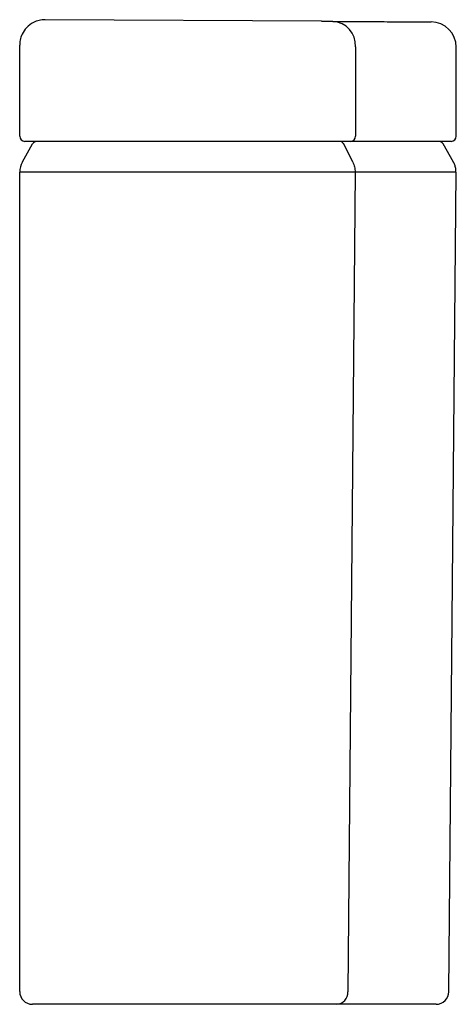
# Model space of a CAD drawing. Header units: millimetres. Extents: x 4130.64 to 4130.812, y 1706.641 to 1707.029.
import ezdxf

# ---------------------------------------------------------------- set-up
doc = ezdxf.new("R2010")
doc.units = ezdxf.units.MM
doc.layers.add('SANINDUSA', color=3, linetype='Continuous')

msp = doc.modelspace()

# ---------------------------------------------------------------- linework, layer by layer
at = {"layer": 'SANINDUSA'}
for p, q in [((4130.758550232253, 1707.028114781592), (4130.649708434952, 1707.028731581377)), ((4130.639655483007, 1706.982784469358), (4130.639655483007, 1707.018731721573)), ((4130.771921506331, 1707.018087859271), (4130.771921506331, 1706.982784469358)), ((4130.811655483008, 1706.982784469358), (4130.811655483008, 1707.017847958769)), ((4130.647655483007, 1706.980784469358), (4130.641655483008, 1706.980784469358)), ((4130.758489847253, 1706.980784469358), (4130.647655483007, 1706.980784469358)), ((4130.770130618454, 1706.980784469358), (4130.758489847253, 1706.980784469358)), ((4130.809655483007, 1706.980784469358), (4130.770130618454, 1706.980784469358)), ((4130.64070079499, 1706.972673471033), (4130.644736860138, 1706.979772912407)), ((4130.770889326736, 1706.972653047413), (4130.767282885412, 1706.979769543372)), ((4130.810537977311, 1706.972604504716), (4130.806461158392, 1706.979811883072)), ((4130.647655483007, 1706.968719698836), (4130.639655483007, 1706.968719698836)), ((4130.639655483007, 1706.645784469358), (4130.639655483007, 1706.968719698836)), ((4130.758382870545, 1706.968719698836), (4130.647655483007, 1706.968719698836)), ((4130.771814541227, 1706.968649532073), (4130.768965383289, 1706.645744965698)), ((4130.808699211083, 1706.645740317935), (4130.811548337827, 1706.968641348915)), ((4130.647655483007, 1706.640784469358), (4130.644655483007, 1706.640784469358)), ((4130.755533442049, 1706.640784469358), (4130.647655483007, 1706.640784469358)), ((4130.764488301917, 1706.640784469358), (4130.755533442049, 1706.640784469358))]:
    msp.add_line(p, q, dxfattribs=at)
for centre, radius, start, end in [((4130.762420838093, 1707.01859296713), 0.009514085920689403, 356.9567059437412, 86.34252186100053), ((4130.801655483, 1707.017847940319), 0.01000000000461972, 0.02169272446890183, 89.63181456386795), ((4130.649655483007, 1707.018731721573), 0.01, 179.6969975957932, 180), ((4130.641655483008, 1706.982784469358), 0.002000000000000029, 180, 270), ((4130.646475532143, 1706.978784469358), 0.002000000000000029, 90, 150.3815701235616), ((4130.770019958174, 1706.982685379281), 0.001904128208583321, 273.3316776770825, 2.982997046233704), ((4130.804744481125, 1706.978784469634), 0.001999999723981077, 30.68318119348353, 90.0024860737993), ((4130.809655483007, 1706.982784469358), 0.002000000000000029, 270, 0), ((4130.647655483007, 1706.968719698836), 0.008000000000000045, 150.3815701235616, 180), ((4130.644655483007, 1706.645784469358), 0.005, 180, 270), ((4130.764214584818, 1706.645532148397), 0.004755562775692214, 273.2996108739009, 2.564913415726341), ((4130.803699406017, 1706.645784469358), 0.005000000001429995, 269.9999964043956, 359.4876537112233)]:
    msp.add_arc(centre, radius, start, end, dxfattribs=at)
for points, knots in [([(4130.649708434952, 1707.028731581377), (4130.649701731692, 1707.028731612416), (4130.648891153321, 1707.028735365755), (4130.647311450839, 1707.028548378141), (4130.644715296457, 1707.027593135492), (4130.642322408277, 1707.025795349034), (4130.640608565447, 1707.023267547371), (4130.639785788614, 1707.02090398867), (4130.639694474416, 1707.019417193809), (4130.639655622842, 1707.018784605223)], [0, 0, 0, 0, 0.001296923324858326, 0.1568278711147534, 0.3041456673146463, 0.5315982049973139, 0.7182150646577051, 0.8801085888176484, 1, 1, 1, 1]), ([(4130.758550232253, 1707.028114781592), (4130.759112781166, 1707.028111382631), (4130.760237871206, 1707.028104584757), (4130.761730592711, 1707.028095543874), (4130.762610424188, 1707.028090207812), (4130.76295121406, 1707.028088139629), (4130.763027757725, 1707.028087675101)], [0, 0, 0, 0, 0.303988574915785, 0.6079729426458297, 0.9119481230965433, 1, 1, 1, 1]), ([(4130.763027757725, 1707.028087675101), (4130.764686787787, 1707.028077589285), (4130.768004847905, 1707.028057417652), (4130.773104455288, 1707.028026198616), (4130.778291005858, 1707.027994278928), (4130.783359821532, 1707.027962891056), (4130.787467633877, 1707.027937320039), (4130.790762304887, 1707.027916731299), (4130.79338196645, 1707.027900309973), (4130.79564650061, 1707.027886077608), (4130.797986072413, 1707.02787133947), (4130.800090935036, 1707.027858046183), (4130.801342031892, 1707.027850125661), (4130.801806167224, 1707.027847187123), (4130.801698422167, 1707.027847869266), (4130.801688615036, 1707.027847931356)], [0, 0, 0, 0, 0.06667992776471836, 0.1333598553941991, 0.2229353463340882, 0.3125491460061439, 0.4021246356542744, 0.4698403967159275, 0.537556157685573, 0.6048983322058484, 0.6722405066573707, 0.7854891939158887, 0.8987378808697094, 0.9907829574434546, 0.9999999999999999, 0.9999999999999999, 0.9999999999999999, 0.9999999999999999]), ([(4130.811510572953, 1706.968640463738), (4130.811515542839, 1706.969000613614), (4130.811527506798, 1706.969867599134), (4130.811186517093, 1706.971167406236), (4130.810826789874, 1706.972150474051), (4130.810534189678, 1706.972593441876), (4130.810501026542, 1706.972643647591)], [0, 0, 0, 0, 0.2573286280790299, 0.6194648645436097, 0.9568703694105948, 1, 1, 1, 1]), ([(4130.771814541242, 1706.96864953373), (4130.771667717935, 1706.968650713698), (4130.771136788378, 1706.968654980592), (4130.769978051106, 1706.968655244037), (4130.768256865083, 1706.968664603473), (4130.766242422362, 1706.968680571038), (4130.763974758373, 1706.968685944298), (4130.761303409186, 1706.96870282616), (4130.759394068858, 1706.968713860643), (4130.758382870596, 1706.968719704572)], [0, 0, 0, 0, 0.05728154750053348, 0.2071365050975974, 0.3613357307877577, 0.4991711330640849, 0.6559887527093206, 0.8178095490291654, 1, 1, 1, 1]), ([(4130.811548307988, 1706.96864134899), (4130.811512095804, 1706.968641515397), (4130.811439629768, 1706.968641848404), (4130.810853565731, 1706.968642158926), (4130.809918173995, 1706.968641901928), (4130.808599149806, 1706.968641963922), (4130.806904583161, 1706.968642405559), (4130.804824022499, 1706.968642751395), (4130.802356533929, 1706.968642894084), (4130.799495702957, 1706.96864417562), (4130.7962522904, 1706.968645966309), (4130.792486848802, 1706.968646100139), (4130.78815545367, 1706.968645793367), (4130.783191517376, 1706.968648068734), (4130.777792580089, 1706.968648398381), (4130.773808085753, 1706.968649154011), (4130.771814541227, 1706.968649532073)], [0, 0, 0, 0, 0.06819521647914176, 0.1364689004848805, 0.2047087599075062, 0.2729486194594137, 0.3414609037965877, 0.4099731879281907, 0.4793262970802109, 0.5486794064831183, 0.6183185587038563, 0.687957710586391, 0.7657157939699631, 0.8435741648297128, 0.9217361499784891, 1, 1, 1, 1]), ([(4130.803667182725, 1706.640784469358), (4130.803627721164, 1706.640784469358), (4130.803543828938, 1706.640784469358), (4130.802571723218, 1706.640784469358), (4130.800956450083, 1706.640784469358), (4130.798684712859, 1706.640784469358), (4130.795803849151, 1706.640784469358), (4130.792279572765, 1706.640784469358), (4130.788084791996, 1706.640784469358), (4130.783220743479, 1706.640784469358), (4130.777653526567, 1706.640784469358), (4130.771476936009, 1706.640784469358), (4130.766817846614, 1706.640784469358), (4130.764488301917, 1706.640784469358)], [0, 0, 0, 0, 0.08264743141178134, 0.1757020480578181, 0.2687566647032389, 0.3585409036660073, 0.4483251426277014, 0.5387330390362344, 0.6291409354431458, 0.721515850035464, 0.8138907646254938, 0.9069453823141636, 1, 1, 1, 1])]:
    msp.add_open_spline(points, degree=3, knots=knots, dxfattribs=at)
for points in [[(4130.767282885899, 1706.979769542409), (4130.767194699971, 1706.979916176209), (4130.767018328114, 1706.98020944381), (4130.766635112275, 1706.980529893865), (4130.766196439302, 1706.980744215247), (4130.765880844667, 1706.980771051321), (4130.765723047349, 1706.980784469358)], [(4130.770887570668, 1706.972653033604), (4130.771160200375, 1706.972019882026), (4130.77170545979, 1706.970753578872), (4130.771779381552, 1706.969350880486), (4130.771816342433, 1706.968649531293)]]:
    msp.add_open_spline(points, degree=3, dxfattribs=at)

doc.saveas('drawing.dxf')
